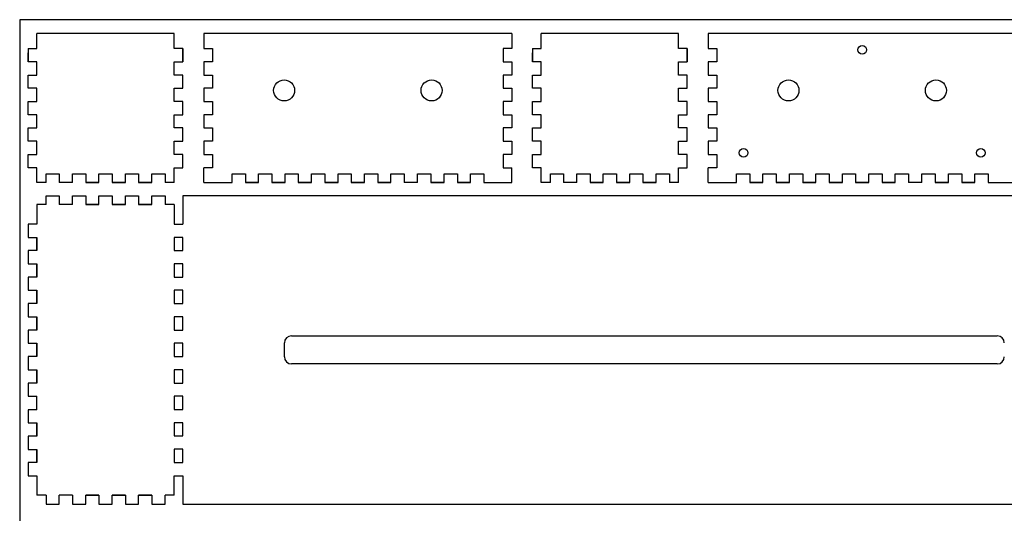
# Model space of a CAD drawing. Extents: x -1616 to -909, y -1826 to -744.
# Tile 3 of 4: x -1616 to -1170, y -967 to -744. Entities that reach past the tile are written whole.
import ezdxf

# ---------------------------------------------------------------- set-up
doc = ezdxf.new("R2010")
doc.units = 0
doc.layers.add('DEFAULT', color=7, linetype='CONTINUOUS')
doc.layers.add('MAKE2D$VISIBLE$LINES', color=7, linetype='CONTINUOUS')

msp = doc.modelspace()

# ---------------------------------------------------------------- linework, layer by layer
at = {"layer": 'DEFAULT'}
for p, q in [((-909.446, -743.783), (-1616.196, -743.783)), ((-1616.196, -743.783), (-1616.196, -1826.255)), ((-1608.363, -756.893), (-1608.363, -750.104)), ((-1546.163, -756.893), (-1546.163, -750.104)), ((-1532.712, -750.104), (-1532.712, -756.854)), ((-1393.012, -750.104), (-1393.012, -756.854)), ((-1379.689, -756.893), (-1379.689, -750.104)), ((-1317.489, -756.893), (-1317.489, -750.104)), ((-1304.038, -750.104), (-1304.038, -756.854)), ((-1612.363, -756.862), (-1612.363, -762.862)), ((-1612.363, -756.893), (-1608.363, -756.893)), ((-1612.363, -762.862), (-1612.363, -758.762)), ((-1542.163, -756.893), (-1546.163, -756.893)), ((-1542.163, -756.862), (-1542.163, -762.862)), ((-1542.163, -762.862), (-1542.163, -758.762)), ((-1532.712, -756.854), (-1528.712, -756.854)), ((-1528.712, -756.854), (-1528.712, -762.854)), ((-1393.012, -756.854), (-1397.012, -756.854)), ((-1397.012, -756.854), (-1397.012, -762.854)), ((-1383.689, -756.862), (-1383.689, -762.862)), ((-1383.689, -756.893), (-1379.689, -756.893)), ((-1383.689, -762.862), (-1383.689, -758.762)), ((-1313.489, -756.893), (-1317.489, -756.893)), ((-1313.489, -756.862), (-1313.489, -762.862)), ((-1313.489, -762.862), (-1313.489, -758.762)), ((-1304.038, -756.854), (-1300.038, -756.854)), ((-1300.038, -756.854), (-1300.038, -762.854)), ((-1608.363, -762.862), (-1612.363, -762.862)), ((-1608.363, -768.862), (-1608.363, -762.862)), ((-1546.163, -762.862), (-1542.163, -762.862)), ((-1546.163, -768.862), (-1546.163, -762.862)), ((-1528.712, -762.854), (-1532.712, -762.854)), ((-1532.712, -762.854), (-1532.712, -768.854)), ((-1397.012, -762.854), (-1393.012, -762.854)), ((-1393.012, -762.854), (-1393.012, -768.854)), ((-1379.689, -762.862), (-1383.689, -762.862)), ((-1379.689, -768.862), (-1379.689, -762.862)), ((-1317.489, -762.862), (-1313.489, -762.862)), ((-1317.489, -768.862), (-1317.489, -762.862)), ((-1300.038, -762.854), (-1304.038, -762.854)), ((-1304.038, -762.854), (-1304.038, -768.854)), ((-1612.363, -768.862), (-1608.363, -768.862)), ((-1612.363, -774.862), (-1612.363, -768.862)), ((-1542.163, -768.862), (-1546.163, -768.862)), ((-1542.163, -774.862), (-1542.163, -768.862)), ((-1532.712, -768.854), (-1528.712, -768.854)), ((-1528.712, -768.854), (-1528.712, -774.854)), ((-1393.012, -768.854), (-1397.012, -768.854)), ((-1397.012, -768.854), (-1397.012, -774.854)), ((-1383.689, -768.862), (-1379.689, -768.862)), ((-1383.689, -774.862), (-1383.689, -768.862)), ((-1313.489, -768.862), (-1317.489, -768.862)), ((-1313.489, -774.862), (-1313.489, -768.862)), ((-1304.038, -768.854), (-1300.038, -768.854)), ((-1300.038, -768.854), (-1300.038, -774.854)), ((-1608.363, -774.862), (-1612.363, -774.862)), ((-1608.363, -780.862), (-1608.363, -774.862)), ((-1546.163, -774.862), (-1542.163, -774.862)), ((-1546.163, -780.862), (-1546.163, -774.862)), ((-1528.712, -774.854), (-1532.712, -774.854)), ((-1532.712, -774.854), (-1532.712, -780.854)), ((-1397.012, -774.854), (-1393.012, -774.854)), ((-1393.012, -774.854), (-1393.012, -780.854)), ((-1379.689, -774.862), (-1383.689, -774.862)), ((-1379.689, -780.862), (-1379.689, -774.862)), ((-1317.489, -774.862), (-1313.489, -774.862)), ((-1317.489, -780.862), (-1317.489, -774.862)), ((-1300.038, -774.854), (-1304.038, -774.854)), ((-1304.038, -774.854), (-1304.038, -780.854)), ((-1612.363, -780.862), (-1608.363, -780.862)), ((-1612.363, -786.862), (-1612.363, -780.862)), ((-1542.163, -780.862), (-1546.163, -780.862)), ((-1542.163, -786.862), (-1542.163, -780.862)), ((-1532.712, -780.854), (-1528.712, -780.854)), ((-1528.712, -780.854), (-1528.712, -786.854)), ((-1393.012, -780.854), (-1397.012, -780.854)), ((-1397.012, -780.854), (-1397.012, -786.854)), ((-1383.689, -780.862), (-1379.689, -780.862)), ((-1383.689, -786.862), (-1383.689, -780.862)), ((-1313.489, -780.862), (-1317.489, -780.862)), ((-1313.489, -786.862), (-1313.489, -780.862)), ((-1304.038, -780.854), (-1300.038, -780.854)), ((-1300.038, -780.854), (-1300.038, -786.854)), ((-1608.363, -786.862), (-1612.363, -786.862)), ((-1608.363, -792.862), (-1608.363, -786.862)), ((-1546.163, -786.862), (-1542.163, -786.862)), ((-1546.163, -792.862), (-1546.163, -786.862)), ((-1528.712, -786.854), (-1532.712, -786.854)), ((-1532.712, -786.854), (-1532.712, -792.854)), ((-1397.012, -786.854), (-1393.012, -786.854)), ((-1393.012, -786.854), (-1393.012, -792.854)), ((-1379.689, -786.862), (-1383.689, -786.862)), ((-1379.689, -792.862), (-1379.689, -786.862)), ((-1317.489, -786.862), (-1313.489, -786.862)), ((-1317.489, -792.862), (-1317.489, -786.862)), ((-1300.038, -786.854), (-1304.038, -786.854)), ((-1304.038, -786.854), (-1304.038, -792.854)), ((-1612.363, -792.862), (-1608.363, -792.862)), ((-1612.363, -798.862), (-1612.363, -792.862)), ((-1542.163, -792.862), (-1546.163, -792.862)), ((-1542.163, -798.862), (-1542.163, -792.862)), ((-1532.712, -792.854), (-1528.712, -792.854)), ((-1528.712, -792.854), (-1528.712, -798.854)), ((-1393.012, -792.854), (-1397.012, -792.854)), ((-1397.012, -792.854), (-1397.012, -798.854)), ((-1383.689, -792.862), (-1379.689, -792.862)), ((-1383.689, -798.862), (-1383.689, -792.862)), ((-1313.489, -792.862), (-1317.489, -792.862)), ((-1313.489, -798.862), (-1313.489, -792.862)), ((-1304.038, -792.854), (-1300.038, -792.854)), ((-1300.038, -792.854), (-1300.038, -798.854)), ((-1608.363, -798.862), (-1612.363, -798.862)), ((-1608.363, -804.862), (-1608.363, -798.862)), ((-1546.163, -798.862), (-1542.163, -798.862)), ((-1546.163, -804.862), (-1546.163, -798.862)), ((-1528.712, -798.854), (-1532.712, -798.854)), ((-1532.712, -798.854), (-1532.712, -804.854)), ((-1397.012, -798.854), (-1393.012, -798.854)), ((-1393.012, -798.854), (-1393.012, -804.854)), ((-1379.689, -798.862), (-1383.689, -798.862)), ((-1379.689, -804.862), (-1379.689, -798.862)), ((-1317.489, -798.862), (-1313.489, -798.862)), ((-1317.489, -804.862), (-1317.489, -798.862)), ((-1300.038, -798.854), (-1304.038, -798.854)), ((-1304.038, -798.854), (-1304.038, -804.854)), ((-1612.363, -804.862), (-1608.363, -804.862)), ((-1612.363, -810.862), (-1612.363, -804.862)), ((-1542.163, -804.862), (-1546.163, -804.862)), ((-1542.163, -810.862), (-1542.163, -804.862)), ((-1532.712, -804.854), (-1528.712, -804.854)), ((-1528.712, -804.854), (-1528.712, -810.854)), ((-1393.012, -804.854), (-1397.012, -804.854)), ((-1397.012, -804.854), (-1397.012, -810.854)), ((-1383.689, -804.862), (-1379.689, -804.862)), ((-1383.689, -810.862), (-1383.689, -804.862)), ((-1313.489, -804.862), (-1317.489, -804.862)), ((-1313.489, -810.862), (-1313.489, -804.862)), ((-1304.038, -804.854), (-1300.038, -804.854)), ((-1300.038, -804.854), (-1300.038, -810.854)), ((-1608.363, -810.854), (-1612.363, -810.854)), ((-1608.363, -817.604), (-1608.363, -810.854)), ((-1546.163, -817.604), (-1546.163, -810.854)), ((-1546.163, -810.854), (-1542.163, -810.854)), ((-1528.712, -810.854), (-1532.712, -810.854)), ((-1397.012, -810.854), (-1393.012, -810.854)), ((-1379.689, -810.854), (-1383.689, -810.854)), ((-1379.689, -817.604), (-1379.689, -810.854)), ((-1317.489, -817.604), (-1317.489, -810.854)), ((-1317.489, -810.854), (-1313.489, -810.854)), ((-1300.038, -810.854), (-1304.038, -810.854)), ((-1604.264, -813.604), (-1598.264, -813.604)), ((-1604.264, -817.604), (-1604.264, -813.604)), ((-1598.264, -813.604), (-1598.264, -817.604)), ((-1592.264, -813.604), (-1586.264, -813.604)), ((-1592.264, -817.604), (-1592.264, -813.604)), ((-1586.264, -813.604), (-1586.264, -817.604)), ((-1580.264, -817.604), (-1580.264, -813.604)), ((-1580.264, -813.604), (-1574.264, -813.604)), ((-1574.264, -813.604), (-1574.264, -817.604)), ((-1568.264, -813.604), (-1562.264, -813.604)), ((-1568.264, -817.604), (-1568.264, -813.604)), ((-1562.264, -813.604), (-1562.264, -817.604)), ((-1556.264, -813.604), (-1550.264, -813.604)), ((-1556.264, -817.604), (-1556.264, -813.604)), ((-1550.264, -813.604), (-1550.264, -817.604)), ((-1519.862, -813.604), (-1513.862, -813.604)), ((-1519.862, -817.604), (-1519.862, -813.604)), ((-1513.862, -813.604), (-1513.862, -817.604)), ((-1507.862, -817.604), (-1507.862, -813.604)), ((-1507.862, -813.604), (-1501.862, -813.604)), ((-1501.862, -813.604), (-1501.862, -817.604)), ((-1495.862, -813.604), (-1489.862, -813.604)), ((-1495.862, -817.604), (-1495.862, -813.604)), ((-1489.862, -813.604), (-1489.862, -817.604)), ((-1483.862, -813.604), (-1477.862, -813.604)), ((-1483.862, -817.604), (-1483.862, -813.604)), ((-1477.862, -813.604), (-1477.862, -817.604)), ((-1471.862, -817.604), (-1471.862, -813.604)), ((-1471.862, -813.604), (-1465.862, -813.604)), ((-1465.862, -813.604), (-1465.862, -817.604)), ((-1459.862, -813.604), (-1453.862, -813.604)), ((-1459.862, -817.604), (-1459.862, -813.604)), ((-1453.862, -813.604), (-1453.862, -817.604)), ((-1447.862, -813.604), (-1441.862, -813.604)), ((-1447.862, -817.604), (-1447.862, -813.604)), ((-1441.862, -813.604), (-1441.862, -817.604)), ((-1435.762, -817.604), (-1435.762, -813.604)), ((-1435.762, -813.604), (-1429.762, -813.604)), ((-1429.762, -813.604), (-1429.762, -817.604)), ((-1423.762, -813.604), (-1417.762, -813.604)), ((-1423.762, -817.604), (-1423.762, -813.604)), ((-1417.762, -813.604), (-1417.762, -817.604)), ((-1411.762, -813.604), (-1405.762, -813.604)), ((-1411.762, -817.604), (-1411.762, -813.604)), ((-1405.762, -813.604), (-1405.762, -817.604)), ((-1375.59, -813.604), (-1369.59, -813.604)), ((-1375.59, -817.604), (-1375.59, -813.604)), ((-1369.59, -813.604), (-1369.59, -817.604)), ((-1363.59, -813.604), (-1357.59, -813.604)), ((-1363.59, -817.604), (-1363.59, -813.604)), ((-1357.59, -813.604), (-1357.59, -817.604)), ((-1351.59, -817.604), (-1351.59, -813.604)), ((-1351.59, -813.604), (-1345.59, -813.604)), ((-1345.59, -813.604), (-1345.59, -817.604)), ((-1339.59, -813.604), (-1333.59, -813.604)), ((-1339.59, -817.604), (-1339.59, -813.604)), ((-1333.59, -813.604), (-1333.59, -817.604)), ((-1327.59, -813.604), (-1321.59, -813.604)), ((-1327.59, -817.604), (-1327.59, -813.604)), ((-1321.59, -813.604), (-1321.59, -817.604)), ((-1291.188, -813.604), (-1285.188, -813.604)), ((-1291.188, -817.604), (-1291.188, -813.604)), ((-1285.188, -813.604), (-1285.188, -817.604)), ((-1279.188, -817.604), (-1279.188, -813.604)), ((-1279.188, -813.604), (-1273.188, -813.604)), ((-1273.188, -813.604), (-1273.188, -817.604)), ((-1267.188, -813.604), (-1261.188, -813.604)), ((-1267.188, -817.604), (-1267.188, -813.604)), ((-1261.188, -813.604), (-1261.188, -817.604)), ((-1255.188, -813.604), (-1249.188, -813.604)), ((-1255.188, -817.604), (-1255.188, -813.604)), ((-1249.188, -813.604), (-1249.188, -817.604)), ((-1243.188, -817.604), (-1243.188, -813.604)), ((-1243.188, -813.604), (-1237.188, -813.604)), ((-1237.188, -813.604), (-1237.188, -817.604)), ((-1231.188, -813.604), (-1225.188, -813.604)), ((-1231.188, -817.604), (-1231.188, -813.604)), ((-1225.188, -813.604), (-1225.188, -817.604)), ((-1219.188, -813.604), (-1213.188, -813.604)), ((-1219.188, -817.604), (-1219.188, -813.604)), ((-1213.188, -813.604), (-1213.188, -817.604)), ((-1207.088, -817.604), (-1207.088, -813.604)), ((-1207.088, -813.604), (-1201.088, -813.604)), ((-1201.088, -813.604), (-1201.088, -817.604)), ((-1195.088, -813.604), (-1189.088, -813.604)), ((-1195.088, -817.604), (-1195.088, -813.604)), ((-1189.088, -813.604), (-1189.088, -817.604)), ((-1183.088, -813.604), (-1177.088, -813.604)), ((-1183.088, -817.604), (-1183.088, -813.604)), ((-1177.088, -813.604), (-1177.088, -817.604)), ((-1586.264, -817.604), (-1580.264, -817.604)), ((-1574.264, -817.604), (-1568.264, -817.604)), ((-1562.264, -817.604), (-1556.264, -817.604)), ((-1513.862, -817.604), (-1507.862, -817.604)), ((-1501.862, -817.604), (-1495.862, -817.604)), ((-1489.862, -817.604), (-1483.862, -817.604)), ((-1477.862, -817.604), (-1471.862, -817.604)), ((-1465.862, -817.604), (-1459.862, -817.604)), ((-1453.862, -817.604), (-1447.862, -817.604)), ((-1429.762, -817.604), (-1423.762, -817.604)), ((-1417.762, -817.604), (-1411.762, -817.604)), ((-1357.59, -817.604), (-1351.59, -817.604)), ((-1345.59, -817.604), (-1339.59, -817.604)), ((-1333.59, -817.604), (-1327.59, -817.604)), ((-1285.188, -817.604), (-1279.188, -817.604)), ((-1273.188, -817.604), (-1267.188, -817.604)), ((-1261.188, -817.604), (-1255.188, -817.604)), ((-1249.188, -817.604), (-1243.188, -817.604)), ((-1237.188, -817.604), (-1231.188, -817.604)), ((-1225.188, -817.604), (-1219.188, -817.604)), ((-1201.088, -817.604), (-1195.088, -817.604)), ((-1189.088, -817.604), (-1183.088, -817.604)), ((-1604.264, -823.574), (-1598.264, -823.574)), ((-1604.264, -827.574), (-1604.264, -823.574)), ((-1598.264, -823.574), (-1598.264, -827.574)), ((-1592.264, -823.574), (-1586.264, -823.574)), ((-1592.264, -827.574), (-1592.264, -823.574)), ((-1586.264, -823.574), (-1586.264, -827.574)), ((-1580.264, -827.574), (-1580.264, -823.574)), ((-1580.264, -823.574), (-1574.264, -823.574)), ((-1574.264, -823.574), (-1574.264, -827.574)), ((-1568.264, -823.574), (-1562.264, -823.574)), ((-1568.264, -827.574), (-1568.264, -823.574)), ((-1562.264, -823.574), (-1562.264, -827.574)), ((-1556.264, -823.574), (-1550.264, -823.574)), ((-1556.264, -827.574), (-1556.264, -823.574)), ((-1550.264, -823.574), (-1550.264, -827.574)), ((-1542.163, -823.574), (-1542.163, -836.424)), ((-1586.264, -827.574), (-1580.264, -827.574)), ((-1574.264, -827.574), (-1568.264, -827.574)), ((-1562.264, -827.574), (-1556.264, -827.574)), ((-1612.363, -836.424), (-1612.363, -842.424)), ((-1608.363, -836.424), (-1612.363, -836.424)), ((-1546.163, -836.424), (-1542.163, -836.424)), ((-1612.363, -842.424), (-1608.363, -842.424)), ((-1608.363, -842.424), (-1608.363, -848.424)), ((-1546.163, -842.424), (-1546.163, -848.424)), ((-1542.163, -842.424), (-1546.163, -842.424)), ((-1542.163, -848.424), (-1542.163, -842.424)), ((-1608.363, -848.424), (-1612.363, -848.424)), ((-1612.363, -848.424), (-1612.363, -854.424)), ((-1546.163, -848.424), (-1542.163, -848.424)), ((-1612.363, -854.424), (-1608.363, -854.424)), ((-1608.363, -854.424), (-1608.363, -860.424)), ((-1546.163, -854.424), (-1546.163, -860.424)), ((-1542.163, -854.424), (-1546.163, -854.424)), ((-1542.163, -860.424), (-1542.163, -854.424)), ((-1612.363, -860.424), (-1612.363, -866.424)), ((-1608.363, -860.424), (-1612.363, -860.424)), ((-1546.163, -860.424), (-1542.163, -860.424)), ((-1612.363, -866.424), (-1608.363, -866.424)), ((-1608.363, -866.424), (-1608.363, -872.424)), ((-1546.163, -866.424), (-1546.163, -872.424)), ((-1542.163, -866.424), (-1546.163, -866.424)), ((-1542.163, -872.424), (-1542.163, -866.424)), ((-1612.363, -872.424), (-1612.363, -878.424)), ((-1608.363, -872.424), (-1612.363, -872.424)), ((-1546.163, -872.424), (-1542.163, -872.424)), ((-1612.363, -878.424), (-1608.363, -878.424)), ((-1608.363, -878.424), (-1608.363, -884.424)), ((-1546.163, -878.424), (-1546.163, -884.424)), ((-1542.163, -878.424), (-1546.163, -878.424)), ((-1542.163, -884.424), (-1542.163, -878.424)), ((-1608.363, -884.424), (-1612.363, -884.424)), ((-1612.363, -884.424), (-1612.363, -890.424)), ((-1546.163, -884.424), (-1542.163, -884.424)), ((-1612.363, -890.424), (-1608.363, -890.424)), ((-1608.363, -890.424), (-1608.363, -896.424)), ((-1546.163, -890.424), (-1546.163, -896.424)), ((-1542.163, -890.424), (-1546.163, -890.424)), ((-1542.163, -896.424), (-1542.163, -890.424)), ((-1612.363, -896.424), (-1612.363, -902.424)), ((-1608.363, -896.424), (-1612.363, -896.424)), ((-1546.163, -896.424), (-1542.163, -896.424)), ((-1612.363, -902.424), (-1608.363, -902.424)), ((-1608.363, -902.424), (-1608.363, -908.424)), ((-1546.163, -902.424), (-1546.163, -908.424)), ((-1542.163, -902.424), (-1546.163, -902.424)), ((-1542.163, -908.424), (-1542.163, -902.424)), ((-1612.363, -908.424), (-1612.363, -914.424)), ((-1608.363, -908.424), (-1612.363, -908.424)), ((-1546.163, -908.424), (-1542.163, -908.424)), ((-1612.363, -914.424), (-1608.363, -914.424)), ((-1546.163, -914.424), (-1546.163, -920.424)), ((-1542.163, -914.424), (-1546.163, -914.424)), ((-1542.163, -920.424), (-1542.163, -914.424)), ((-1608.363, -920.524), (-1612.363, -920.524)), ((-1612.363, -920.524), (-1612.363, -926.524)), ((-1546.163, -920.424), (-1542.163, -920.424)), ((-1612.363, -926.524), (-1608.363, -926.524)), ((-1608.363, -926.524), (-1608.363, -932.524)), ((-1546.163, -926.424), (-1546.163, -932.424)), ((-1542.163, -926.424), (-1546.163, -926.424)), ((-1542.163, -932.424), (-1542.163, -926.424)), ((-1612.363, -932.524), (-1612.363, -938.524)), ((-1608.363, -932.524), (-1612.363, -932.524)), ((-1546.163, -932.424), (-1542.163, -932.424)), ((-1612.363, -938.524), (-1608.363, -938.524)), ((-1608.363, -938.524), (-1608.363, -944.524)), ((-1546.163, -938.424), (-1546.163, -944.424)), ((-1542.163, -938.424), (-1546.163, -938.424)), ((-1542.163, -944.424), (-1542.163, -938.424)), ((-1612.363, -944.524), (-1612.363, -950.524)), ((-1608.363, -944.524), (-1612.363, -944.524)), ((-1546.163, -944.424), (-1542.163, -944.424)), ((-1612.363, -950.524), (-1608.363, -950.524)), ((-1546.163, -950.424), (-1542.163, -950.424)), ((-1542.163, -950.424), (-1542.163, -963.274)), ((-1604.264, -959.274), (-1604.264, -963.274)), ((-1598.264, -963.274), (-1598.264, -959.274)), ((-1592.264, -959.274), (-1592.264, -963.274)), ((-1586.264, -959.274), (-1580.264, -959.274)), ((-1586.264, -963.274), (-1586.264, -959.274)), ((-1580.264, -959.274), (-1580.264, -963.274)), ((-1574.264, -959.274), (-1568.264, -959.274)), ((-1574.264, -963.274), (-1574.264, -959.274)), ((-1568.264, -959.274), (-1568.264, -963.274)), ((-1562.264, -959.274), (-1556.264, -959.274)), ((-1562.264, -963.274), (-1562.264, -959.274)), ((-1556.264, -959.274), (-1556.264, -963.274)), ((-1550.264, -963.274), (-1550.264, -959.274)), ((-1604.264, -963.274), (-1598.264, -963.274)), ((-1592.264, -963.274), (-1586.264, -963.274)), ((-1580.264, -963.274), (-1574.264, -963.274)), ((-1568.264, -963.274), (-1562.264, -963.274)), ((-1556.264, -963.274), (-1550.264, -963.274))]:
    msp.add_line(p, q, dxfattribs=at)
for centre in [(-1234.188, -757.44), (-1287.987, -804.128), (-1180.389, -804.128)]:
    msp.add_circle(centre, 2, dxfattribs=at)
at = {"layer": 'MAKE2D$VISIBLE$LINES'}
for p, q in [((-1546.165, -750.104), (-1608.363, -750.104)), ((-1393.012, -750.104), (-1532.712, -750.104)), ((-1317.49, -750.104), (-1379.689, -750.104)), ((-1164.338, -750.104), (-1304.038, -750.104)), ((-1542.163, -762.862), (-1542.163, -756.862)), ((-1313.489, -762.862), (-1313.489, -756.862)), ((-1612.363, -774.862), (-1612.363, -768.862)), ((-1542.163, -774.862), (-1542.163, -768.862)), ((-1542.163, -774.862), (-1542.163, -768.862)), ((-1383.689, -774.862), (-1383.689, -768.862)), ((-1313.489, -774.862), (-1313.489, -768.862)), ((-1313.489, -774.862), (-1313.489, -768.862)), ((-1612.363, -786.862), (-1612.363, -780.862)), ((-1542.163, -786.862), (-1542.163, -780.862)), ((-1542.163, -786.862), (-1542.163, -780.862)), ((-1383.689, -786.862), (-1383.689, -780.862)), ((-1313.489, -786.862), (-1313.489, -780.862)), ((-1313.489, -786.862), (-1313.489, -780.862)), ((-1612.363, -798.862), (-1612.363, -792.862)), ((-1542.163, -798.862), (-1542.163, -792.862)), ((-1542.163, -798.862), (-1542.163, -792.862)), ((-1383.689, -798.862), (-1383.689, -792.862)), ((-1313.489, -798.862), (-1313.489, -792.862)), ((-1313.489, -798.862), (-1313.489, -792.862)), ((-1612.363, -810.862), (-1612.363, -804.862)), ((-1542.163, -810.862), (-1542.163, -804.862)), ((-1542.163, -810.862), (-1542.163, -804.862)), ((-1383.689, -810.862), (-1383.689, -804.862)), ((-1313.489, -810.862), (-1313.489, -804.862)), ((-1313.489, -810.862), (-1313.489, -804.862)), ((-1532.712, -817.604), (-1532.712, -810.854)), ((-1393.012, -817.604), (-1393.012, -810.854)), ((-1304.038, -817.604), (-1304.038, -810.854)), ((-1604.264, -817.604), (-1608.365, -817.604)), ((-1592.264, -817.604), (-1598.364, -817.604)), ((-1580.264, -817.604), (-1586.264, -817.604)), ((-1568.264, -817.604), (-1574.264, -817.604)), ((-1556.264, -817.604), (-1562.264, -817.604)), ((-1546.163, -817.604), (-1550.264, -817.604)), ((-1532.712, -817.604), (-1519.862, -817.604)), ((-1507.862, -817.604), (-1513.862, -817.604)), ((-1495.862, -817.604), (-1501.862, -817.604)), ((-1483.862, -817.604), (-1489.962, -817.604)), ((-1483.862, -817.604), (-1489.862, -817.604)), ((-1471.862, -817.604), (-1477.862, -817.604)), ((-1459.862, -817.604), (-1465.862, -817.604)), ((-1447.862, -817.604), (-1453.862, -817.604)), ((-1435.762, -817.604), (-1441.862, -817.604)), ((-1423.762, -817.604), (-1429.762, -817.604)), ((-1411.762, -817.604), (-1417.762, -817.604)), ((-1405.762, -817.604), (-1393.012, -817.604)), ((-1375.59, -817.604), (-1379.69, -817.604)), ((-1363.59, -817.604), (-1369.69, -817.604)), ((-1351.59, -817.604), (-1357.59, -817.604)), ((-1339.59, -817.604), (-1345.59, -817.604)), ((-1327.59, -817.604), (-1333.59, -817.604)), ((-1317.489, -817.604), (-1321.59, -817.604)), ((-1304.038, -817.604), (-1291.188, -817.604)), ((-1279.188, -817.604), (-1285.188, -817.604)), ((-1267.188, -817.604), (-1273.188, -817.604)), ((-1255.188, -817.604), (-1261.288, -817.604)), ((-1255.188, -817.604), (-1261.188, -817.604)), ((-1243.188, -817.604), (-1249.188, -817.604)), ((-1231.188, -817.604), (-1237.188, -817.604)), ((-1219.188, -817.604), (-1225.188, -817.604)), ((-1207.088, -817.604), (-1213.188, -817.604)), ((-1195.088, -817.604), (-1201.088, -817.604)), ((-1183.088, -817.604), (-1189.088, -817.604)), ((-1177.088, -817.604), (-1164.338, -817.604)), ((-1123.763, -823.574), (-1542.163, -823.574)), ((-1608.363, -827.574), (-1608.363, -836.424)), ((-1604.263, -827.574), (-1608.363, -827.574)), ((-1592.264, -827.574), (-1598.364, -827.574)), ((-1580.264, -827.574), (-1586.264, -827.574)), ((-1568.264, -827.574), (-1574.264, -827.574)), ((-1556.264, -827.574), (-1562.264, -827.574)), ((-1546.163, -827.574), (-1550.264, -827.574)), ((-1546.163, -827.574), (-1546.163, -836.424)), ((-1608.363, -848.424), (-1608.363, -842.424)), ((-1608.363, -860.424), (-1608.363, -854.424)), ((-1608.363, -872.424), (-1608.363, -866.324)), ((-1608.363, -872.424), (-1608.363, -866.424)), ((-1608.363, -884.424), (-1608.363, -878.424)), ((-1492.988, -887.074), (-1172.938, -887.074)), ((-1608.363, -896.424), (-1608.363, -890.424)), ((-1496.163, -896.599), (-1496.163, -890.249)), ((-1172.938, -899.774), (-1492.988, -899.774)), ((-1608.363, -908.424), (-1608.363, -902.424)), ((-1608.363, -920.524), (-1608.363, -914.424)), ((-1608.363, -932.524), (-1608.363, -926.524)), ((-1608.363, -944.524), (-1608.363, -938.524)), ((-1608.363, -950.524), (-1608.363, -959.274)), ((-1546.163, -959.274), (-1546.163, -950.424)), ((-1604.263, -959.274), (-1608.363, -959.274)), ((-1592.264, -959.274), (-1598.364, -959.274)), ((-1580.264, -959.274), (-1586.264, -959.274)), ((-1568.264, -959.274), (-1574.264, -959.274)), ((-1556.264, -959.274), (-1562.264, -959.274)), ((-1546.163, -959.274), (-1550.264, -959.274)), ((-1542.163, -963.274), (-1123.763, -963.274))]:
    msp.add_line(p, q, dxfattribs=at)
for centre, radius in [((-1496.288, -775.834), 4.762), ((-1429.436, -775.834), 4.763), ((-1267.614, -775.834), 4.762), ((-1200.761, -775.834), 4.763)]:
    msp.add_circle(centre, radius, dxfattribs=at)
for centre, start, end in [((-1492.988, -890.249), 90, 180), ((-1172.938, -890.249), 360, 90), ((-1492.988, -896.599), 180, 270), ((-1172.938, -896.599), 270, 360)]:
    msp.add_arc(centre, 3.175, start, end, dxfattribs=at)

doc.saveas('drawing.dxf')
